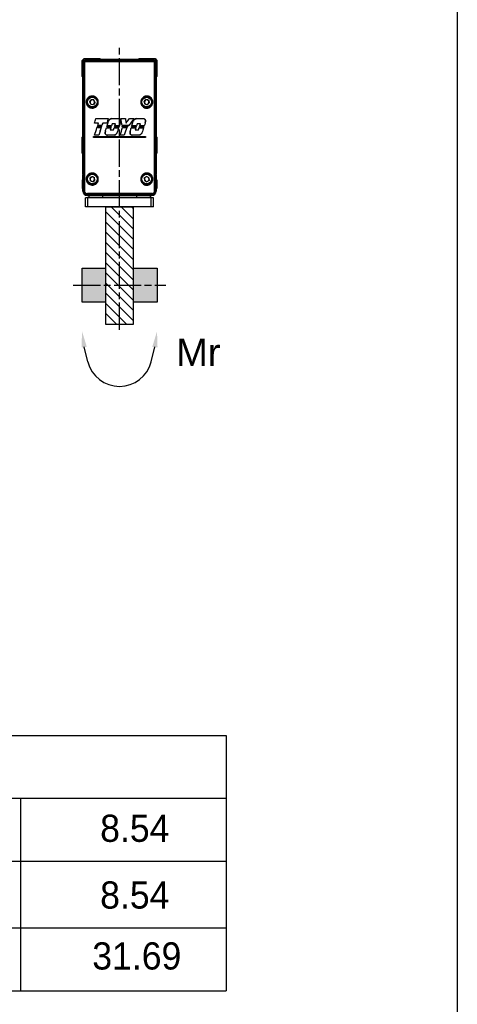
# Model space of a CAD drawing. Header units: millimetres. Extents: x 399 to 6233, y -1870 to 1602.
# Tile 55 of 256: x 3280 to 3473, y 644 to 1078. Entities that reach past the tile are written whole.
import ezdxf

# ---------------------------------------------------------------- set-up
doc = ezdxf.new("R2010")
doc.units = ezdxf.units.MM
doc.linetypes.add('AM_ISO08W050', pattern=[18, 12, -1.5, 3, -1.5])
doc.linetypes.add('SLD-實線', pattern=[0])
doc.layers.add('5', color=7, linetype='Continuous')
for name, color, linetype, lineweight in [('AM_5', 3, 'Continuous', 25), ('AM_7', 4, 'AM_ISO08W050', 25), ('AM_8', 1, 'Continuous', 25)]:
    doc.layers.add(name, color=color, linetype=linetype, lineweight=lineweight)
doc.styles.get("Standard").update_dxf_attribs({"font": 'arial.ttf'})

# ---------------------------------------------------------------- blocks, each defined once
blk = doc.blocks.new('CHS2B-S40_側')
at = {"color": 7, "linetype": 'SLD-實線', "lineweight": 25}
for p, q in [((-16.5, 34.03), (-15.68, 34.86)), ((-15.68, 34.86), (-8.68, 34.86)), ((-8.68, 34.86), (-8.38, 34.56)), ((8.38, 34.56), (8.68, 34.86)), ((8.68, 34.86), (15.68, 34.86)), ((15.68, 34.86), (16.5, 34.03)), ((-16.5, 27.03), (-16.5, 34.03)), ((-15.95, 33.81), (-15.45, 34.31)), ((-15.8, 33.66), (-15.95, 33.81)), ((-15.95, -23.64), (-15.95, 33.81)), ((-15.8, -23.5), (-15.8, 33.66)), ((-15.47, 33.66), (-15.47, -23.5)), ((-15.45, 34.31), (15.45, 34.31)), ((-15.45, 34.31), (-15.3, 34.16)), ((-8.38, 34.56), (8.38, 34.56)), ((15.3, 34.16), (15.45, 34.31)), ((15.45, 34.31), (15.95, 33.81)), ((15.47, -23.5), (15.47, 33.66)), ((15.95, 33.81), (15.8, 33.66)), ((15.8, 33.66), (15.8, -23.5)), ((15.95, 33.81), (15.95, -23.64)), ((16.5, 34.03), (16.5, 27.03)), ((-16.2, 26.73), (-16.5, 27.03)), ((-16.2, 0.41), (-16.2, 26.73)), ((16.5, 27.03), (16.2, 26.73)), ((16.2, 26.73), (16.2, 0.41)), ((-13.18, 15.76), (-12.5, 16.73)), ((-12.67, 14.69), (-13.18, 15.76)), ((-12.67, 14.69), (-11.5, 14.59)), ((-11.33, 16.63), (-12.5, 16.73)), ((-10.82, 15.56), (-11.5, 14.59)), ((-10.82, 15.56), (-11.33, 16.63)), ((11.76, 16.81), (10.88, 16.02)), ((11.12, 14.87), (10.88, 16.02)), ((11.12, 14.87), (12.24, 14.5)), ((11.76, 16.81), (12.88, 16.44)), ((12.24, 14.5), (13.12, 15.29)), ((12.88, 16.44), (13.12, 15.29)), ((-11.07, 6.33), (-11.07, 6.34)), ((-10.4, 8.39), (-10.4, 8.39)), ((-9.96, 4.41), (-9.95, 4.4)), ((-9.84, 4.7), (-9.84, 4.7)), ((-9.72, 5.08), (-9.71, 5.08)), ((-9.61, 5.36), (-9.61, 5.36)), ((-9.3, 6.34), (-9.29, 6.34)), ((-8.1, 4.4), (-8.1, 4.4)), ((-7.98, 4.71), (-7.99, 4.71)), ((-7.86, 5.08), (-7.87, 5.07)), ((-7.75, 5.36), (-7.75, 5.37)), ((-7.44, 6.35), (-7.44, 6.35)), ((-5.7, 4.58), (-5.7, 4.58)), ((-5.67, 6.35), (-5.67, 6.35)), ((-5.59, 4.93), (-5.58, 4.93)), ((-5.52, 5.23), (-5.51, 5.24)), ((-5.02, 8.37), (-5.02, 8.37)), ((-4.88, 7.21), (-4.87, 7.21)), ((-3.72, 4.58), (-3.73, 4.58)), ((-3.61, 4.93), (-3.61, 4.93)), ((-3.51, 5.24), (-3.51, 5.24)), ((-3.44, 8.37), (-3.44, 8.37)), ((-3.22, 6.12), (-3.23, 6.13)), ((-2.23, 4.58), (-2.23, 4.58)), ((-2.12, 4.93), (-2.11, 4.93)), ((-2.04, 5.24), (-2.04, 5.24)), ((-1.76, 6.13), (-1.75, 6.13)), ((-0.45, 8.37), (-0.45, 8.36)), ((-0.26, 4.58), (-0.26, 4.59)), ((-0.15, 4.93), (-0.15, 4.93)), ((-0.05, 5.24), (-0.05, 5.24)), ((0.31, 6.35), (0.47, 7.21)), ((0.47, 7.21), (0.31, 6.34)), ((0.31, 6.34), (0.31, 6.35)), ((0.47, 7.21), (0.47, 7.21)), ((0.55, 8.37), (0.55, 8.36)), ((1.11, 5.38), (1.11, 5.38)), ((1.16, 5.07), (1.17, 5.06)), ((1.24, 4.72), (1.24, 4.72)), ((1.32, 4.39), (1.32, 4.38)), ((2.58, 8.37), (2.58, 8.37)), ((2.88, 6.44), (2.87, 6.43)), ((3.15, 4.39), (3.15, 4.39)), ((3.5, 4.72), (3.5, 4.72)), ((3.79, 5.07), (3.78, 5.07)), ((4.03, 5.37), (4.03, 5.38)), ((4.39, 8.37), (4.39, 8.37)), ((5.26, 4.58), (5.27, 4.58)), ((5.38, 4.93), (5.38, 4.93)), ((5.45, 5.23), (5.46, 5.24)), ((6.09, 7.21), (6.09, 7.21)), ((6.52, 8.38), (6.52, 8.37)), ((7.25, 4.57), (7.25, 4.58)), ((7.37, 4.94), (7.36, 4.94)), ((7.46, 5.23), (7.46, 5.23)), ((7.52, 8.38), (7.52, 8.38)), ((7.75, 6.11), (7.75, 6.12)), ((8.72, 4.57), (8.72, 4.57)), ((8.84, 4.94), (8.84, 4.94)), ((8.9, 5.22), (8.91, 5.23)), ((9.19, 6.11), (9.19, 6.11)), ((10.51, 8.39), (10.51, 8.39)), ((10.72, 4.56), (10.72, 4.56)), ((10.85, 4.95), (10.84, 4.95)), ((10.94, 5.22), (10.93, 5.22)), ((11.46, 7.21), (11.3, 6.34)), ((11.3, 6.34), (11.46, 7.21)), ((11.3, 6.34), (11.3, 6.34)), ((11.46, 7.21), (11.46, 7.21)), ((-16.5, 0.11), (-16.2, 0.41)), ((-16.5, -6.89), (-16.5, 0.11)), ((-11.49, 0.54), (-11.48, 0.53)), ((-11.49, -0.03), (-11.49, 0.54)), ((-11.48, 0.53), (-11.48, -0.02)), ((-11.03, 1.1), (-11.02, 1.1)), ((-9.15, 1.1), (-9.16, 1.11)), ((-6.26, 2.83), (-6.34, 2.17)), ((-6.34, 2.17), (-6.27, 2.83)), ((-6.34, 2.17), (-6.34, 2.17)), ((-6.27, 2.83), (-6.26, 2.83)), ((-5.81, 4.26), (-5.8, 4.25)), ((-5.35, 1.06), (-5.35, 1.07)), ((-4.11, 3.37), (-4.12, 3.37)), ((-3.83, 4.25), (-3.83, 4.25)), ((-2.65, 3.37), (-2.65, 3.37)), ((-2.36, 4.25), (-2.36, 4.25)), ((-2.36, 1.07), (-2.36, 1.07)), ((-1.06, 2.17), (-1.07, 2.17)), ((-0.39, 4.25), (-0.4, 4.25)), ((0.27, 1.12), (0.28, 1.12)), ((2.1, 1.12), (2.1, 1.12)), ((4.71, 2.83), (4.63, 2.17)), ((4.63, 2.17), (4.7, 2.83)), ((4.63, 2.17), (4.63, 2.17)), ((4.7, 2.83), (4.71, 2.83)), ((5.16, 4.25), (5.16, 4.25)), ((5.61, 1.06), (5.61, 1.06)), ((6.86, 3.38), (6.85, 3.38)), ((7.15, 4.26), (7.14, 4.26)), ((8.31, 3.38), (8.31, 3.38)), ((8.59, 4.26), (8.59, 4.26)), ((8.6, 1.05), (8.6, 1.06)), ((9.92, 2.16), (9.92, 2.16)), ((10.6, 4.27), (10.6, 4.27)), ((11.49, 0.54), (11.48, 0.53)), ((11.48, -0.02), (11.48, 0.53)), ((11.49, 0.54), (11.49, -0.03)), ((16.2, 0.41), (16.5, 0.11)), ((16.5, 0.11), (16.5, -6.89)), ((-11.49, -0.03), (-11.48, -0.02)), ((11.49, -0.03), (11.48, -0.02)), ((-16.2, -7.19), (-16.5, -6.89)), ((-16.2, -16.34), (-16.2, -7.19)), ((16.5, -6.89), (16.2, -7.19)), ((16.2, -7.19), (16.2, -16.34)), ((-15.95, -16.59), (-16.2, -16.34)), ((-16.2, -16.64), (-15.95, -16.64)), ((-16.2, -18.14), (-16.2, -16.64)), ((-16.01, -16.53), (-16.01, -16.64)), ((-13.09, -17.89), (-12.16, -17.17)), ((-12.16, -17.17), (-11.06, -17.62)), ((10.95, -17.79), (11.95, -17.16)), ((13, -17.71), (11.95, -17.16)), ((16.2, -16.34), (15.95, -16.59)), ((15.95, -16.64), (16.2, -16.64)), ((16.01, -16.64), (16.01, -16.53)), ((16.2, -16.64), (16.2, -18.14)), ((-16.2, -18.74), (-16.4, -18.74)), ((-16.4, -22.54), (-16.4, -18.74)), ((-16.2, -23.64), (-16.2, -18.14)), ((-13.09, -17.89), (-12.94, -19.06)), ((-11.84, -19.51), (-12.94, -19.06)), ((-11.84, -19.51), (-10.91, -18.79)), ((-10.91, -18.79), (-11.06, -17.62)), ((10.95, -17.79), (11, -18.97)), ((11, -18.97), (12.05, -19.52)), ((13.05, -18.89), (12.05, -19.52)), ((13, -17.71), (13.05, -18.89)), ((16.2, -18.14), (16.2, -23.64)), ((16.4, -18.74), (16.2, -18.74)), ((16.4, -18.74), (16.4, -20.63)), ((16.4, -20.63), (16.4, -22.54)), ((-16.4, -22.54), (-16.2, -22.54)), ((-15.95, -23.64), (-15.8, -23.5)), ((-15.8, -23.5), (-15.47, -23.5)), ((-14.05, -25.24), (-14.2, -25.39)), ((14.2, -25.39), (-14.2, -25.39)), ((-14.2, -25.64), (14.2, -25.64)), ((-13.5, -25.64), (-13.5, -26.64)), ((-7.5, -25.64), (-7.5, -26.64)), ((7.5, -25.64), (7.5, -26.64)), ((13.5, -25.64), (13.5, -26.64)), ((14.2, -25.39), (14.05, -25.24)), ((15.47, -23.5), (15.8, -23.5)), ((15.8, -23.5), (15.95, -23.64)), ((16.2, -22.54), (16.4, -22.54)), ((-15, -30.64), (-15, -26.64)), ((-14, -26.64), (-15, -26.64)), ((-14, -30.64), (-14, -26.64)), ((14, -26.64), (-14, -26.64)), ((14, -30.64), (14, -26.64)), ((15, -26.64), (14, -26.64)), ((15, -30.64), (15, -26.64)), ((-14, -30.64), (-15, -30.64)), ((14, -30.64), (-14, -30.64)), ((15, -30.64), (14, -30.64))]:
    blk.add_line(p, q, dxfattribs=at)
at = {"color": 8, "linetype": 'SLD-實線', "lineweight": 25}
for p, q in [((-15.95, -18.14), (-16.2, -18.14)), ((16.2, -18.14), (15.95, -18.14)), ((-15.95, -23.64), (-16.2, -23.64)), ((-14.2, -25.39), (-14.2, -25.64)), ((14.2, -25.39), (14.2, -25.64)), ((15.95, -23.64), (16.2, -23.64))]:
    blk.add_line(p, q, dxfattribs=at)
at = {"color": 7, "linetype": 'SLD-實線', "lineweight": 25, "flags": 128}
for points in [[(-14.05, -25.24), (-14.08, -25.23), (-14.11, -25.2), (-14.13, -25.15), (-14.16, -25.09), (-14.18, -25.02), (-14.19, -24.93), (-14.2, -24.84), (-14.2, -24.74)], [(14.05, -25.24), (14.08, -25.23), (14.11, -25.2), (14.13, -25.15), (14.16, -25.09), (14.18, -25.02), (14.19, -24.93), (14.2, -24.84), (14.2, -24.74)]]:
    blk.add_lwpolyline(points, dxfattribs=at)
at = {"color": 7, "linetype": 'SLD-實線', "lineweight": 25}
for centre, radius in [((-12, 15.66), 2.4), ((-12, 15.66), 2.25), ((-12, 15.66), 2.13), ((12, 15.66), 2.4), ((12, 15.66), 2.25), ((12, 15.66), 2.12), ((-12, -18.34), 2.4), ((-12, -18.34), 2.25), ((-12, -18.34), 2.13), ((12, -18.34), 2.4), ((12, -18.34), 2.25), ((12, -18.34), 2.13)]:
    blk.add_circle(centre, radius, dxfattribs=at)
for centre, radius, start, end in [((-12, 15.66), 1.02, 145.1528, 205.1528), ((-12, 15.66), 1.02, 205.1528, 265.1528), ((-12, 15.66), 1.02, 85.1528, 145.1528), ((-12, 15.66), 1.02, 265.1528, 325.1528), ((-12, 15.66), 1.02, 25.1528, 85.1528), ((-12, 15.66), 1.02, 325.1528, 25.1528), ((12, 15.66), 1.02, 131.8653, 191.8653), ((12, 15.66), 1.02, 191.8653, 251.8653), ((12, 15.66), 1.02, 71.8653, 131.8653), ((12, 15.66), 1.02, 251.8653, 311.8653), ((12, 15.66), 1.02, 11.8653, 71.8653), ((12, 15.66), 1.02, 311.8653, 11.8653), ((-12, -18.34), 1.02, 67.5479, 127.5479), ((12, -18.34), 1.02, 62.3167, 122.3167), ((-12, -18.34), 1.02, 127.5479, 187.5479), ((-12, -18.34), 1.02, 187.5479, 247.5479), ((-12, -18.34), 1.02, 247.5479, 307.5479), ((-12, -18.34), 1.02, 7.5479, 67.5479), ((-12, -18.34), 1.02, 307.5479, 7.5479), ((12, -18.34), 1.02, 122.3167, 182.3167), ((12, -18.34), 1.02, 182.3167, 242.3167), ((12, -18.34), 1.02, 242.3167, 302.3167), ((12, -18.34), 1.02, 2.3167, 62.3167), ((12, -18.34), 1.02, 302.3167, 2.3167), ((-14.2, -23.64), 2, 180, 270), ((14.2, -23.64), 2, 270, 0)]:
    blk.add_arc(centre, radius, start, end, dxfattribs=at)
for centre, major_axis, ratio, start_param, end_param in [((-15.3, 34.16), (0.5, 0.5), 0.017452, 3.14159, 4.006018), ((0, 34.4), (45.75, 0), 0.017264, 4.367364, 5.057414), ((0, 34.9), (45.25, 0), 0.017455, 4.367371, 5.05741), ((15.3, 34.16), (-0.5, 0.5), 0.017447, 2.277119, 3.141601), ((0, 42.98), (45.74, 141.07), 0.005384, 4.451305, 4.466372), ((0, 42.98), (45.94, 141.69), 0.005384, 4.452502, 4.467447), ((0, 5.56), (45.75, 0), 0.017455, 1.775392, 1.815278), ((0, 5.56), (45.95, 0), 0.017455, 1.77438, 1.814081), ((0, 37.9), (45.74, 142.23), 0.005344, 4.452378, 4.476385), ((0, 37.9), (45.94, 142.85), 0.005344, 4.45357, 4.477414), ((0, 9.17), (45.75, 0), 0.017455, 4.482974, 4.602503), ((0, 9.17), (45.95, 0), 0.017455, 4.484049, 4.602878), ((0, 5.19), (45.75, 0), 0.017455, 4.493, 4.534439), ((0, 5.19), (45.95, 0), 0.017455, 4.494029, 4.535114), ((0, 37.55), (45.74, 140.96), 0.005388, 4.478958, 4.481756), ((0, 37.55), (45.94, 141.58), 0.005388, 4.480027, 4.48276), ((0, 3.92), (45.75, 0), 0.017455, 1.746229, 1.787626), ((0, 3.92), (45.95, 0), 0.017455, 1.745515, 1.786557), ((0, 5.86), (45.75, 0), 0.017455, 4.498357, 4.539619), ((0, 5.86), (45.95, 0), 0.017455, 4.499361, 4.540271), ((0, 37.79), (45.74, 142.23), 0.005344, 4.4841, 4.491178), ((0, 37.79), (45.94, 142.85), 0.005344, 4.485145, 4.49219), ((0, 4.58), (45.95, 0), 0.017455, 1.740367, 1.781425), ((0, 4.58), (45.75, 0), 0.017455, 1.741059, 1.78247), ((0, 27.01), (45.94, 142.85), 0.005344, 1.731456, 1.754809), ((0, 27.01), (45.74, 142.23), 0.005344, 1.732131, 1.75564), ((0, 26.76), (45.94, 141.58), 0.005388, 1.726313, 1.728914), ((0, 26.76), (45.74, 140.96), 0.005388, 1.726965, 1.729628), ((0, 26.89), (45.74, 142.23), 0.005344, 1.717471, 1.724443), ((0, 26.89), (45.94, 142.85), 0.005344, 1.71681, 1.723752), ((0, 5.56), (45.75, 0), 0.017455, 1.695092, 1.734086), ((0, 5.56), (45.95, 0), 0.017455, 1.694604, 1.733426), ((0, 24.71), (45.94, 141.58), 0.005388, 4.571462, 4.573972), ((0, 24.71), (45.74, 140.96), 0.005388, 4.570808, 4.57338), ((0, 3.78), (45.95, 0), 0.017455, 1.651964, 1.695122), ((0, 3.78), (45.75, 0), 0.017455, 1.652264, 1.695776), ((0, 21.27), (45.74, 141.07), 0.005384, 1.664079, 1.67849), ((0, 21.27), (45.94, 141.69), 0.005384, 1.663705, 1.678002), ((0, 5.73), (45.75, 0), 0.017455, 4.589981, 4.633422), ((0, 5.73), (45.95, 0), 0.017455, 4.590573, 4.633662), ((0, 24.96), (45.74, 142.23), 0.005344, 4.574931, 4.588953), ((0, 4.44), (45.75, 0), 0.017455, 1.647587, 1.691639), ((0, 24.96), (45.94, 142.85), 0.005344, 4.575566, 4.589493), ((0, 4.44), (45.95, 0), 0.017455, 1.647308, 1.691004), ((0, 13.47), (45.94, 141.58), 0.005388, 1.632922, 1.635363), ((0, 13.47), (45.74, 140.96), 0.005388, 1.633162, 1.635662), ((0, 13.55), (45.94, 142.85), 0.005344, 1.62447, 1.630693), ((0, 13.55), (45.74, 142.23), 0.005344, 1.624722, 1.630972), ((0, 9.17), (45.95, 0), 0.017455, 4.637444, 4.702575), ((0, 9.17), (45.75, 0), 0.017455, 4.637111, 4.702534), ((0, 5.33), (45.95, 0), 0.017455, 1.608937, 1.641085), ((0, 5.33), (45.75, 0), 0.017455, 1.609209, 1.641337), ((0, 14.03), (45.94, 141.58), 0.005388, 4.64734, 4.649757), ((0, 14.03), (45.74, 140.96), 0.005388, 4.647023, 4.6495), ((0, 3.78), (45.95, 0), 0.017455, 1.576496, 1.619244), ((0, 3.78), (45.75, 0), 0.017455, 1.576466, 1.619561), ((0, 5.73), (45.75, 0), 0.017455, 4.666101, 4.709179), ((0, 5.73), (45.95, 0), 0.017455, 4.666358, 4.709089), ((0, 14.19), (45.94, 142.85), 0.005344, 4.65141, 4.657633), ((0, 14.19), (45.74, 142.23), 0.005344, 4.651111, 4.657361), ((0, 4.44), (45.95, 0), 0.017455, 1.571851, 1.61516), ((0, 4.44), (45.75, 0), 0.017455, 1.5718, 1.615459), ((0, 2.79), (45.94, 141.58), 0.005388, 1.557495, 1.559895), ((0, 2.79), (45.74, 140.96), 0.005388, 1.557405, 1.559865), ((0, 2.77), (45.94, 142.85), 0.005344, 1.547508, 1.555235), ((0, 2.77), (45.74, 142.23), 0.005344, 1.547405, 1.555184), ((0, 2.89), (45.74, 142.23), 0.005344, 4.7017, 4.724664), ((0, 2.89), (45.94, 142.85), 0.005344, 4.701778, 4.724594), ((0, 9.17), (45.95, 0), 0.017455, 4.724443, 4.768529), ((0, 9.17), (45.75, 0), 0.017455, 4.724404, 4.76884), ((0, 6.96), (-45.74, 244.77), 0.003206, 4.705306, 4.71753), ((0, 6.96), (-45.94, 245.84), 0.003206, 4.705348, 4.717491), ((0, 4.58), (45.95, 0), 0.017455, 1.482947, 1.546599), ((0, 4.58), (45.75, 0), 0.017455, 1.482526, 1.546557), ((0, 6.76), (-45.74, 222.25), 0.003519, 4.702474, 4.704037), ((0, 5.86), (45.75, 0), 0.017455, 4.737836, 4.795355), ((0, 5.86), (45.95, 0), 0.017455, 4.737819, 4.79483), ((0, 6.76), (-45.94, 223.22), 0.003519, 4.70253, 4.704054), ((0, 3.92), (45.95, 0), 0.017455, 1.494565, 1.543842), ((0, 3.92), (45.75, 0), 0.017455, 1.494195, 1.543787), ((0, 5.19), (45.95, 0), 0.017455, 4.741209, 4.780924), ((0, 5.19), (45.75, 0), 0.017455, 4.74128, 4.78133), ((0, -8.01), (45.94, 142.85), 0.005344, 1.485646, 1.508543), ((0, -8.01), (45.74, 142.23), 0.005344, 1.48524, 1.508288), ((0, 30.6), (-45.94, 301.51), 0.002629, 1.644191, 1.650638), ((0, 30.6), (-45.74, 300.2), 0.002629, 1.644502, 1.650961), ((0, 4.05), (45.95, 58.77), 0.01075, 4.761225, 4.794297), ((0, 4.05), (45.75, 58.52), 0.01075, 4.761548, 4.794679), ((0, -0.79), (45.95, 55.81), 0.011094, 1.47488, 1.48109), ((0, -0.79), (45.75, 55.56), 0.011094, 1.474356, 1.48072), ((0, -0.75), (45.75, 55.32), 0.011124, 1.41426, 1.469075), ((0, -0.75), (45.95, 55.56), 0.011124, 1.415052, 1.469496), ((0, 9.17), (45.75, 0), 0.017455, 4.80843, 4.855475), ((0, 9.17), (45.95, 0), 0.017455, 4.808048, 4.854682), ((0, -9.07), (45.74, 140.96), 0.005388, 4.811095, 4.813644), ((0, 3.78), (45.75, 0), 0.017455, 1.411707, 1.455489), ((0, -9.07), (45.94, 141.58), 0.005388, 4.810697, 4.813184), ((0, 3.78), (45.95, 0), 0.017455, 1.412462, 1.455888), ((0, 5.73), (45.75, 0), 0.017455, 4.830245, 4.874126), ((0, 5.73), (45.95, 0), 0.017455, 4.829785, 4.873308), ((0, -9.12), (45.74, 142.23), 0.005344, 4.815191, 4.829177), ((0, 4.44), (45.75, 0), 0.017455, 1.406969, 1.451379), ((0, -9.12), (45.94, 142.85), 0.005344, 4.814774, 4.828666), ((0, 4.44), (45.95, 0), 0.017455, 1.407745, 1.451796), ((0, -20.31), (45.74, 140.96), 0.005388, 1.392459, 1.395106), ((0, -20.31), (45.94, 141.58), 0.005388, 1.393276, 1.395861), ((0, -20.54), (45.94, 142.85), 0.005344, 1.384818, 1.39113), ((0, -20.54), (45.74, 142.23), 0.005344, 1.384013, 1.390354), ((0, 9.17), (45.75, 0), 0.017455, 4.8776, 4.944296), ((0, 9.17), (45.95, 0), 0.017455, 4.876879, 4.943267), ((0, 5.33), (45.95, 0), 0.017455, 1.369401, 1.401433), ((0, 5.33), (45.75, 0), 0.017455, 1.368617, 1.400628), ((0, -19.75), (45.74, 140.96), 0.005388, 4.887481, 4.890192), ((0, -19.75), (45.94, 141.58), 0.005388, 4.886744, 4.889392), ((0, 3.78), (45.75, 0), 0.017455, 1.334234, 1.379103), ((0, 3.78), (45.95, 0), 0.017455, 1.335342, 1.37984), ((0, 5.73), (45.75, 0), 0.017455, 4.906793, 4.951824), ((0, 5.73), (45.95, 0), 0.017455, 4.905993, 4.95065), ((0, -19.89), (45.74, 142.23), 0.005344, 4.891619, 4.897953), ((0, 4.44), (45.75, 0), 0.017455, 1.329415, 1.374951), ((0, -19.89), (45.94, 142.85), 0.005344, 4.890864, 4.897169), ((0, 4.44), (45.95, 0), 0.017455, 1.330546, 1.375706), ((0, -30.99), (45.74, 140.96), 0.005388, 1.31476, 1.317633), ((0, -30.99), (45.94, 141.58), 0.005388, 1.315934, 1.318741), ((0, -31.31), (45.94, 142.85), 0.005344, 1.305813, 1.31393), ((0, -31.31), (45.74, 142.23), 0.005344, 1.304626, 1.3128), ((0, 1.31), (45.75, 0), 0.017455, 4.458599, 4.966179), ((0, -0.8), (45.75, 0), 0.017455, 1.317006, 1.824587), ((0, 1.31), (45.95, 0), 0.017455, 4.459809, 4.964969), ((0, -0.8), (45.95, 0), 0.017455, 1.318216, 1.823376), ((0, 0.32), (45.75, 0), 0.017455, 1.772256, 1.814192), ((0, 0.32), (45.95, 0), 0.017455, 1.771424, 1.813), ((0, 24.89), (45.74, 142.23), 0.005344, 4.55838, 4.568498), ((0, 24.89), (45.94, 142.85), 0.005344, 4.559057, 4.569111), ((0, 5.05), (45.75, 0), 0.017455, 4.585113, 4.628596), ((0, 5.05), (45.95, 0), 0.017455, 4.585727, 4.628857), ((0, 0.27), (45.95, 0), 0.017455, 1.622269, 1.687583), ((0, 0.27), (45.75, 0), 0.017455, 1.622487, 1.688096), ((0, 13.47), (45.94, 141.58), 0.005388, 1.637727, 1.643947), ((0, 4.17), (45.95, 0), 0.017455, 4.622637, 4.654754), ((0, 13.47), (45.74, 140.96), 0.005388, 1.637988, 1.644235), ((0, 4.17), (45.75, 0), 0.017455, 4.622349, 4.654446), ((0, 14.12), (45.94, 141.58), 0.005388, 4.638153, 4.644376), ((0, 14.12), (45.74, 140.96), 0.005388, 4.637845, 4.644095), ((0, 5.05), (45.95, 0), 0.017455, 4.660977, 4.703713), ((0, 5.05), (45.75, 0), 0.017455, 4.660696, 4.70378), ((0, 2.87), (45.94, 142.85), 0.005344, 1.562857, 1.577405), ((0, 2.87), (45.74, 142.23), 0.005344, 1.56279, 1.577435), ((0, 0.32), (45.75, 0), 0.017455, 1.524903, 1.56487), ((0, 0.32), (45.95, 0), 0.017455, 1.525159, 1.564792), ((0, -9.19), (45.74, 142.23), 0.005344, 4.798742, 4.808782), ((0, -9.19), (45.94, 142.85), 0.005344, 4.798367, 4.808344), ((0, 5.05), (45.95, 0), 0.017455, 4.824959, 4.86843), ((0, 5.05), (45.75, 0), 0.017455, 4.825397, 4.869225), ((0, 0.27), (45.95, 0), 0.017455, 1.382473, 1.448377), ((0, 0.27), (45.75, 0), 0.017455, 1.381632, 1.447839), ((0, -20.31), (45.94, 141.58), 0.005388, 1.398155, 1.404461), ((0, 4.17), (45.95, 0), 0.017455, 4.862123, 4.894233), ((0, -20.31), (45.74, 140.96), 0.005388, 1.397359, 1.403694), ((0, 4.17), (45.75, 0), 0.017455, 4.862891, 4.89498), ((0, -19.66), (45.94, 141.58), 0.005388, 4.877632, 4.883935), ((0, -19.66), (45.74, 140.96), 0.005388, 4.878379, 4.88471), ((0, 5.05), (45.95, 0), 0.017455, 4.900536, 4.945087), ((0, 5.05), (45.75, 0), 0.017455, 4.901311, 4.946235), ((0, -31.22), (45.94, 142.85), 0.005344, 1.321483, 1.336673), ((0, -31.22), (45.74, 142.23), 0.005344, 1.320335, 1.335631), ((-14.2, -23.64), (1.24, 1.24), 0.999695, 2.356347, 3.926839), ((0, -25.49), (45.75, 0), 0.017264, 1.255147, 1.886446), ((0, -25.99), (45.25, 0), 0.017455, 1.255147, 1.886446), ((14.2, -23.64), (-1.24, 1.24), 0.999695, 2.356347, 3.926839)]:
    blk.add_ellipse(centre, major_axis=major_axis, ratio=ratio, start_param=start_param, end_param=end_param, dxfattribs=at)
for points, knots in [([(-15.62, 33.83), (-15.62, 33.83), (-15.58, 33.87), (-15.5, 33.95), (-15.4, 34.05), (-15.34, 34.12), (-15.31, 34.15), (-15.31, 34.16), (-15.3, 34.16)], [0, 0, 0, 0, 0.00283, 0.284431, 0.502773, 0.68077, 0.859284, 1, 1, 1, 1]), ([(-15.47, 33.66), (-15.47, 33.66), (-15.53, 33.72), (-15.58, 33.77), (-15.62, 33.83)], [0, 0, 0, 0, 0.018712, 1, 1, 1, 1]), ([(15.3, 34.16), (15.31, 34.16), (15.31, 34.15), (15.35, 34.11), (15.42, 34.04), (15.51, 33.94), (15.58, 33.87), (15.62, 33.83)], [0, 0, 0, 0, 0.176742, 0.354113, 0.522804, 0.754463, 1, 1, 1, 1]), ([(15.47, 33.66), (15.47, 33.66), (15.53, 33.72), (15.58, 33.77), (15.62, 33.83)], [0, 0, 0, 0, 0.0187153, 1, 1, 1, 1]), ([(-14.7, 15.4), (-14.71, 15.51), (-14.73, 15.91), (-14.59, 16.59), (-14.17, 17.35), (-13.51, 17.94), (-12.67, 18.3), (-11.74, 18.36), (-10.83, 18.09), (-10.07, 17.54), (-9.61, 16.86), (-9.37, 16.11), (-9.34, 15.31), (-9.6, 14.46), (-10.12, 13.73), (-10.85, 13.22), (-11.72, 12.96), (-12.64, 13.01), (-13.51, 13.37), (-14.2, 14), (-14.6, 14.73), (-14.67, 15.22), (-14.7, 15.4)], [0, 0, 0, 0, 0.019842, 0.069952, 0.120224, 0.172425, 0.227195, 0.283756, 0.340448, 0.39587, 0.449602, 0.483074, 0.534639, 0.586219, 0.638007, 0.690579, 0.744435, 0.799843, 0.856453, 0.912995, 0.967697, 1, 1, 1, 1]), ([(-14.44, 15.42), (-14.41, 15.25), (-14.34, 14.81), (-14.12, 14.4), (-13.78, 13.94), (-13.34, 13.54), (-12.54, 13.21), (-11.69, 13.16), (-10.89, 13.4), (-10.22, 13.88), (-9.74, 14.55), (-9.5, 15.34), (-9.53, 16.07), (-9.75, 16.77), (-10.17, 17.4), (-10.87, 17.91), (-11.71, 18.16), (-12.57, 18.1), (-13.34, 17.77), (-13.95, 17.22), (-14.34, 16.52), (-14.47, 15.89), (-14.44, 15.53), (-14.44, 15.42)], [0, 0, 0, 0, 0.032271, 0.085901, 0.086975, 0.143563, 0.20024, 0.25569, 0.309546, 0.362089, 0.413843, 0.465397, 0.516938, 0.550393, 0.604089, 0.65948, 0.716172, 0.772779, 0.827613, 0.879859, 0.930124, 0.980182, 1, 1, 1, 1]), ([(9.38, 15.37), (9.37, 15.47), (9.34, 15.86), (9.47, 16.54), (9.89, 17.33), (10.55, 17.93), (11.38, 18.29), (12.29, 18.36), (13.2, 18.12), (13.97, 17.58), (14.45, 16.89), (14.71, 16.14), (14.74, 15.35), (14.51, 14.52), (14.02, 13.8), (13.32, 13.26), (12.45, 12.97), (11.51, 12.99), (10.62, 13.33), (9.92, 13.95), (9.5, 14.68), (9.42, 15.17), (9.38, 15.37)], [0, 0, 0, 0, 0.016736, 0.068338, 0.119972, 0.172184, 0.225503, 0.280322, 0.336575, 0.393346, 0.448934, 0.483903, 0.533961, 0.584025, 0.634647, 0.687489, 0.742831, 0.799592, 0.856064, 0.911063, 0.964409, 1, 1, 1, 1]), ([(9.54, 15.4), (9.57, 15.21), (9.65, 14.75), (9.89, 14.34), (10.24, 13.9), (10.68, 13.51), (11.5, 13.19), (12.36, 13.17), (13.16, 13.44), (13.81, 13.94), (14.26, 14.6), (14.48, 15.38), (14.44, 16.1), (14.21, 16.8), (13.76, 17.44), (13.05, 17.93), (12.22, 18.16), (11.38, 18.09), (10.62, 17.76), (10.01, 17.2), (9.62, 16.48), (9.51, 15.84), (9.53, 15.48), (9.54, 15.4)], [0, 0, 0, 0, 0.035574, 0.088398, 0.088894, 0.143859, 0.200322, 0.257118, 0.312525, 0.36542, 0.416049, 0.466071, 0.51607, 0.551013, 0.606612, 0.663444, 0.719759, 0.774605, 0.827912, 0.880091, 0.931693, 0.983271, 1, 1, 1, 1]), ([(-4.88, 7.21), (-4.8, 7.38), (-4.64, 7.73), (-4.2, 8.13), (-3.77, 8.32), (-3.51, 8.36), (-3.44, 8.37)], [0, 0, 0, 0, 0.290339, 0.591891, 0.894626, 1, 1, 1, 1]), ([(-3.44, 8.37), (-3.63, 8.32), (-4.02, 8.24), (-4.5, 7.88), (-4.76, 7.5), (-4.85, 7.26), (-4.87, 7.21)], [0, 0, 0, 0, 0.3015107, 0.6050395, 0.9083093, 1, 1, 1, 1]), ([(-0.45, 8.37), (-0.34, 8.35), (-0.12, 8.32), (0.16, 8.14), (0.38, 7.88), (0.49, 7.56), (0.49, 7.33), (0.47, 7.22), (0.47, 7.21)], [0, 0, 0, 0, 0.197173, 0.395294, 0.593408, 0.79151, 0.989578, 1, 1, 1, 1]), ([(0.47, 7.21), (0.48, 7.31), (0.5, 7.52), (0.39, 7.83), (0.2, 8.1), (-0.08, 8.29), (-0.31, 8.36), (-0.43, 8.36), (-0.45, 8.36)], [0, 0, 0, 0, 0.178995, 0.376994, 0.575005, 0.77305, 0.971112, 1, 1, 1, 1]), ([(6.09, 7.21), (6.16, 7.38), (6.32, 7.74), (6.77, 8.13), (7.19, 8.32), (7.45, 8.37), (7.52, 8.38)], [0, 0, 0, 0, 0.288623, 0.588776, 0.890877, 1, 1, 1, 1]), ([(7.52, 8.38), (7.33, 8.33), (6.95, 8.24), (6.46, 7.88), (6.2, 7.5), (6.11, 7.26), (6.09, 7.21)], [0, 0, 0, 0, 0.3039417, 0.6102873, 0.9138566, 1, 1, 1, 1]), ([(10.51, 8.39), (10.63, 8.37), (10.86, 8.34), (11.16, 8.15), (11.37, 7.88), (11.49, 7.55), (11.47, 7.32), (11.46, 7.21)], [0, 0, 0, 0, 0.203842, 0.408984, 0.611499, 0.808099, 1, 1, 1, 1]), ([(11.46, 7.21), (11.47, 7.31), (11.49, 7.52), (11.39, 7.83), (11.2, 8.1), (10.93, 8.3), (10.68, 8.37), (10.54, 8.38), (10.51, 8.39)], [0, 0, 0, 0, 0.173011, 0.362191, 0.552532, 0.74767, 0.948593, 1, 1, 1, 1]), ([(-5.35, 1.06), (-5.47, 1.07), (-5.69, 1.09), (-5.99, 1.26), (-6.21, 1.51), (-6.35, 1.83), (-6.34, 2.06), (-6.34, 2.17)], [0, 0, 0, 0, 0.199641, 0.399745, 0.599418, 0.797571, 1, 1, 1, 1]), ([(-6.34, 2.17), (-6.34, 2.07), (-6.35, 1.85), (-6.23, 1.55), (-6.02, 1.29), (-5.73, 1.12), (-5.49, 1.07), (-5.37, 1.07), (-5.35, 1.07)], [0, 0, 0, 0, 0.1840565, 0.3795621, 0.5756553, 0.7734082, 0.97276, 1, 1, 1, 1]), ([(-2.36, 1.07), (-2.18, 1.13), (-1.8, 1.24), (-1.34, 1.63), (-1.16, 1.99), (-1.07, 2.17)], [0, 0, 0, 0, 0.327558, 0.658479, 1, 1, 1, 1]), ([(-1.06, 2.17), (-1.15, 2), (-1.32, 1.65), (-1.78, 1.25), (-2.16, 1.13), (-2.36, 1.07)], [0, 0, 0, 0, 0.318363, 0.648805, 1, 1, 1, 1]), ([(5.61, 1.06), (5.5, 1.07), (5.28, 1.09), (4.98, 1.26), (4.75, 1.52), (4.62, 1.83), (4.62, 2.06), (4.63, 2.17)], [0, 0, 0, 0, 0.199905, 0.400296, 0.5998, 0.798056, 1, 1, 1, 1]), ([(4.63, 2.17), (4.63, 2.07), (4.62, 1.85), (4.74, 1.54), (4.95, 1.29), (5.24, 1.12), (5.48, 1.07), (5.6, 1.07), (5.61, 1.06)], [0, 0, 0, 0, 0.185261, 0.38221, 0.5794, 0.777413, 0.976619, 1, 1, 1, 1]), ([(8.6, 1.06), (8.79, 1.11), (9.17, 1.23), (9.65, 1.62), (9.83, 1.98), (9.92, 2.16)], [0, 0, 0, 0, 0.331746, 0.667649, 1, 1, 1, 1]), ([(9.92, 2.16), (9.84, 1.99), (9.67, 1.65), (9.2, 1.24), (8.81, 1.12), (8.6, 1.05)], [0, 0, 0, 0, 0.310679, 0.636582, 1, 1, 1, 1]), ([(-14.7, -18.6), (-14.71, -18.49), (-14.73, -18.09), (-14.59, -17.41), (-14.17, -16.65), (-13.51, -16.06), (-12.67, -15.7), (-11.74, -15.64), (-10.83, -15.91), (-10.07, -16.46), (-9.61, -17.14), (-9.37, -17.89), (-9.34, -18.69), (-9.6, -19.54), (-10.12, -20.27), (-10.85, -20.78), (-11.72, -21.04), (-12.64, -20.99), (-13.51, -20.63), (-14.2, -20), (-14.6, -19.27), (-14.67, -18.78), (-14.7, -18.6)], [0, 0, 0, 0, 0.019842, 0.069952, 0.120224, 0.172425, 0.227195, 0.283756, 0.340448, 0.39587, 0.449602, 0.483074, 0.534639, 0.586219, 0.638007, 0.690579, 0.744435, 0.799843, 0.856453, 0.912995, 0.967697, 1, 1, 1, 1]), ([(-14.44, -18.58), (-14.41, -18.75), (-14.34, -19.19), (-14.12, -19.6), (-13.78, -20.06), (-13.34, -20.46), (-12.54, -20.79), (-11.69, -20.84), (-10.89, -20.6), (-10.22, -20.12), (-9.74, -19.45), (-9.5, -18.66), (-9.53, -17.93), (-9.75, -17.23), (-10.17, -16.6), (-10.87, -16.09), (-11.71, -15.84), (-12.57, -15.9), (-13.34, -16.23), (-13.95, -16.78), (-14.34, -17.48), (-14.47, -18.11), (-14.44, -18.47), (-14.44, -18.58)], [0, 0, 0, 0, 0.032271, 0.085901, 0.086975, 0.143563, 0.20024, 0.25569, 0.309546, 0.362089, 0.413843, 0.465397, 0.516938, 0.550393, 0.604089, 0.65948, 0.716172, 0.772779, 0.827613, 0.879859, 0.930124, 0.980182, 1, 1, 1, 1]), ([(9.38, -18.63), (9.37, -18.53), (9.34, -18.14), (9.47, -17.46), (9.89, -16.67), (10.55, -16.07), (11.38, -15.71), (12.29, -15.64), (13.2, -15.88), (13.97, -16.42), (14.45, -17.11), (14.71, -17.86), (14.74, -18.65), (14.51, -19.48), (14.02, -20.2), (13.32, -20.74), (12.45, -21.03), (11.51, -21.01), (10.62, -20.67), (9.92, -20.05), (9.5, -19.32), (9.42, -18.83), (9.38, -18.63)], [0, 0, 0, 0, 0.016736, 0.068338, 0.119972, 0.172184, 0.225503, 0.280322, 0.336575, 0.393346, 0.448934, 0.483903, 0.533961, 0.584025, 0.634647, 0.687489, 0.742831, 0.799592, 0.856064, 0.911063, 0.964409, 1, 1, 1, 1]), ([(9.54, -18.6), (9.57, -18.79), (9.65, -19.25), (9.89, -19.66), (10.24, -20.1), (10.68, -20.49), (11.5, -20.81), (12.36, -20.83), (13.16, -20.56), (13.81, -20.06), (14.26, -19.4), (14.48, -18.62), (14.44, -17.9), (14.21, -17.2), (13.76, -16.56), (13.05, -16.07), (12.22, -15.84), (11.38, -15.91), (10.62, -16.24), (10.01, -16.8), (9.62, -17.52), (9.51, -18.16), (9.53, -18.52), (9.54, -18.6)], [0, 0, 0, 0, 0.035574, 0.088398, 0.088894, 0.143859, 0.200322, 0.257118, 0.312525, 0.36542, 0.416049, 0.466071, 0.51607, 0.551013, 0.606612, 0.663444, 0.719759, 0.774605, 0.827912, 0.880091, 0.931693, 0.983271, 1, 1, 1, 1]), ([(-14.05, -25.24), (-14.25, -25.22), (-14.67, -25.18), (-15.22, -24.85), (-15.61, -24.37), (-15.79, -23.89), (-15.8, -23.59), (-15.8, -23.5)], [0, 0, 0, 0, 0.228462, 0.458369, 0.683803, 0.897275, 1, 1, 1, 1]), ([(-15.47, -23.5), (-15.47, -23.57), (-15.46, -23.78), (-15.33, -24.12), (-15.05, -24.46), (-14.65, -24.7), (-14.35, -24.73), (-14.2, -24.74)], [0, 0, 0, 0, 0.100712, 0.310835, 0.535429, 0.767557, 1, 1, 1, 1]), ([(15.8, -23.5), (15.79, -23.68), (15.75, -24.06), (15.48, -24.56), (15.07, -24.95), (14.57, -25.2), (14.21, -25.23), (14.05, -25.24)], [0, 0, 0, 0, 0.200588, 0.399903, 0.602485, 0.815419, 1, 1, 1, 1]), ([(14.2, -24.74), (14.32, -24.73), (14.58, -24.71), (14.94, -24.54), (15.24, -24.26), (15.44, -23.9), (15.46, -23.63), (15.47, -23.5)], [0, 0, 0, 0, 0.1878625, 0.4033855, 0.6061418, 0.8032081, 1, 1, 1, 1])]:
    blk.add_open_spline(points, degree=3, knots=knots, dxfattribs=at)
blk = doc.blocks.new('23WTEDS')
at = {"color": 3}
for p, q in [((-393.38, 1250.24), (-399.96, 1251.91)), ((-393.38, 1222.26), (-399.96, 1220.59))]:
    blk.add_line(p, q, dxfattribs=at)
blk.add_arc((-396.93, 1236.25), 14.44, 284.2426, 75.7574, dxfattribs=at)
at = {"layer": 'AM_5', "linetype": 'Continuous'}
for points in [[(-399.68, 1253.03), (-399.98, 1250.72), (-406.77, 1252.8)], [(-399.68, 1219.47), (-399.98, 1221.78), (-406.77, 1219.7)]]:
    blk.add_trace(points, dxfattribs=at)

msp = doc.modelspace()

# ---------------------------------------------------------------- hatches: boundary and pattern name
at = {"layer": 'AM_8'}
h = msp.add_hatch(dxfattribs=at)
h.set_pattern_fill('ANSI31', color=32, angle=-90, style=0)
h.set_pattern_definition([(315, (2303.5815, 566.2805), (2.245064, 2.245064), [])])
h.paths.add_polyline_path([(3317.712, 995.687), (3317.712, 943.818), (3329.712, 943.818), (3329.712, 995.687)])
for points in [[(3307.167, 968.703), (3307.167, 953.585), (3317.712, 953.585), (3317.712, 968.703)], [(3340.257, 953.585), (3340.257, 968.703), (3329.712, 968.703), (3329.712, 953.585)]]:
    msp.add_hatch(color=256, dxfattribs=at).paths.add_polyline_path(points)

# ---------------------------------------------------------------- linework, layer by layer
at = {"color": 7}
msp.add_lwpolyline([(2514.895, 1601.855), (3472.864, 1601.855), (3472.864, 272.102), (2514.895, 272.102)], close=True, dxfattribs=at)
at = {"color": 32}
msp.add_lwpolyline([(3329.712, 995.687), (3329.712, 943.818), (3317.712, 943.818), (3317.712, 995.687)], close=True, dxfattribs=at)
for points in [[(3317.712, 953.585), (3307.167, 953.585), (3307.167, 968.703), (3317.712, 968.703)], [(3329.712, 968.703), (3340.257, 968.703), (3340.257, 953.585), (3329.712, 953.585)]]:
    msp.add_lwpolyline(points)
at = {"layer": '5', "color": 3}
for p, q in [((3108.704, 762.282), (3370.839, 762.282)), ((3370.839, 762.282), (3370.839, 649.525)), ((3108.704, 734.521), (3370.839, 734.521)), ((3108.704, 734.521), (3370.839, 734.521)), ((3280.047, 734.521), (3280.047, 649.525)), ((3370.839, 734.521), (3370.839, 650.145)), ((3108.704, 706.759), (3370.839, 706.759)), ((3108.704, 677.286), (3370.839, 677.286)), ((3108.704, 677.286), (3370.839, 677.286)), ((3108.704, 649.525), (3370.839, 649.525))]:
    msp.add_line(p, q, dxfattribs=at)
at = {"layer": 'AM_7'}
for p, q in [((3323.712, 941.458), (3323.712, 1065.93)), ((3303.27, 961.144), (3344.154, 961.144))]:
    msp.add_line(p, q, dxfattribs=at)

# ---------------------------------------------------------------- block references
msp.add_blockref('CHS2B-S40_側', (3323.712, 1026.33))
at = {"rotation": 270}
msp.add_blockref('23WTEDS', (2087.462, 533.958), dxfattribs=at)

# ---------------------------------------------------------------- texts
at = {"color": 2, "char_height": 12.0155, "attachment_point": 4}
for s, insert, width in [('Mr', (3348.712, 931.458), 27.4223), ('{\\fPMingLiU|b0|i0|c136|p18;8.54}', (3315.159, 721.21), 54.29716), ('{\\fPMingLiU|b0|i0|c136|p18;8.54}', (3315.159, 691.738), 54.29716), ('{\\fPMingLiU|b0|i0|c136|p18;31.69}', (3311.671, 664.832), 50.70309)]:
    msp.add_mtext(s, dxfattribs=dict(at, insert=insert, width=width))

doc.saveas('drawing.dxf')
